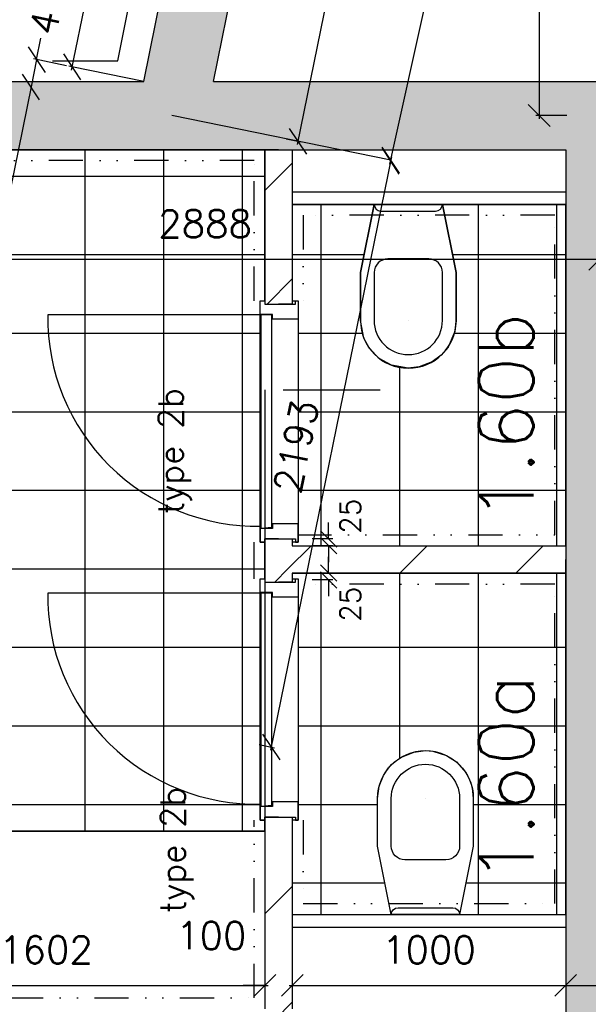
# Model space of a CAD drawing. Extents: x -84256 to 172857, y -58817 to 112048.
# Tile 81 of 90: x 38860 to 40940, y 85518 to 89123. Entities that reach past the tile are written whole.
import ezdxf

# ---------------------------------------------------------------- set-up
doc = ezdxf.new("R2010")
doc.units = 0
doc.header["$LTSCALE"] = 50
doc.header["$MEASUREMENT"] = 0
doc.header["$PDMODE"] = 3
doc.header["$PDSIZE"] = 0.001
doc.linetypes.add('DASHDOT', pattern=[25, 12.5, -6.25, 0, -6.25])
doc.linetypes.add('DIVIDE', pattern=[31.25, 12.5, -6.25, 0, -6.25, 0, -6.25])
doc.layers.get('0').update_dxf_attribs({"linetype": 'CONTINUOUS'})
doc.layers.get('DEFPOINTS').update_dxf_attribs({"linetype": 'CONTINUOUS'})
for name, color, linetype in [('_BRANDCOMPART', 6, 'DASHDOT'), ('A--A21--_F12--', 7, 'CONTINUOUS'), ('A--A21--_F123-', 9, 'CONTINUOUS'), ('A--A22--_F123-', 9, 'CONTINUOUS'), ('A--L08A1_HULPLIJNEN', 7, 'CONTINUOUS'), ('A--L21--', 3, 'CONTINUOUS'), ('A--L21--_F12--', 7, 'CONTINUOUS'), ('A--L22--_F-2--', 7, 'CONTINUOUS'), ('A--L32--', 7, 'CONTINUOUS'), ('A--L32--_F123-', 1, 'CONTINUOUS'), ('A--L32--_F123-DRAAIR', 7, 'CONTINUOUS'), ('A--L70--INVENTARIS', 2, 'CONTINUOUS'), ('A--L74--', 7, 'CONTINUOUS'), ('A--L74--_F-23-', 7, 'CONTINUOUS'), ('A--M$1A-_F123-', 1, 'CONTINUOUS'), ('A--M1$A-_F123-', 1, 'CONTINUOUS'), ('A--T$1A-_F123-_R', 4, 'CONTINUOUS'), ('tegels', 253, 'CONTINUOUS'), ('TEKSTKOZIJNMERK', 2, 'CONTINUOUS'), ('X--LR---_CP', 7, 'CONTINUOUS')]:
    doc.layers.add(name, color=color, linetype=linetype)
doc.styles.add('ALFA-0_25', font='ROMANS')
doc.styles.add('B-01', font='SIMPLEX.SHX', dxfattribs={"width": 0.8, "height": 4.5})
doc.styles.add('HIEMSTRA', font='romans.shx')
doc.dimstyles.new('BEILEN', dxfattribs={"dimscale": 40, "dimtxt": 2.5, "dimasz": 2, "dimexe": 0.3, "dimexo": 0.3, "dimgap": 2, "dimtad": 1, "dimdec": 0, "dimzin": 0, "dimdsep": 46, "dimtxsty": 'HIEMSTRA', "dimblk1": 'OBLIQUE', "dimblk2": 'OBLIQUE', "dimsah": 1, "dimcen": -0.09, "dimdle": 0.3, "dimse1": 1, "dimclrd": 2, "dimclre": 2, "dimclrt": 3, "dimadec": 0, "dimazin": 0, "dimtfac": 1, "dimtdec": 4, "dimtofl": 0, "dimtmove": 2, "dimatfit": 3, "dimldrblk": 'OBLIQUE', "dimfxl": 1, "dimtvp": 625, "dimtolj": 1, "dimtzin": 0, "dimarcsym": 0})
doc.dimstyles.get("Standard").update_dxf_attribs({"dimscale": 40, "dimtxt": 2.5, "dimasz": 2, "dimexe": 0.3, "dimexo": 0.3, "dimgap": 2, "dimtad": 0, "dimdec": 0, "dimzin": 0, "dimdsep": 46, "dimtxsty": 'HIEMSTRA', "dimblk1": 'OBLIQUE', "dimblk2": 'OBLIQUE', "dimsah": 1, "dimcen": -0.09, "dimdle": 0.3, "dimse1": 1, "dimclrd": 2, "dimclre": 2, "dimclrt": 3, "dimadec": 0, "dimazin": 0, "dimtfac": 1, "dimtdec": 4, "dimtix": 1, "dimtmove": 0, "dimatfit": 3, "dimldrblk": 'OBLIQUE', "dimfxl": 1, "dimtvp": 625, "dimtolj": 1, "dimtzin": 0, "dimarcsym": 0})
doc.dimstyles.new('STANDARD$0', dxfattribs={"dimscale": 50, "dimtxt": 2.5, "dimasz": 2, "dimexe": 2, "dimexo": 0, "dimgap": 2, "dimtad": 1, "dimdec": 0, "dimzin": 0, "dimdsep": 46, "dimtxsty": 'ALFA-0_25', "dimblk1": 'OBLIQUE', "dimblk2": 'OBLIQUE', "dimsah": 1, "dimcen": -3, "dimdle": 2, "dimclrd": 1, "dimclre": 1, "dimclrt": 2, "dimadec": 0, "dimazin": 0, "dimtfac": 0.666667, "dimtofl": 0, "dimtmove": 2, "dimatfit": 3, "dimldrblk": 'OBLIQUE', "dimfxl": 1, "dimtvp": 0.833333, "dimtolj": 1, "dimtzin": 0, "dimarcsym": 0})
pattern_1 = [(45, (-39807.13, -87146.86), (-212.132, 212.132), [])]

# ---------------------------------------------------------------- blocks, each defined once
blk = doc.blocks.new('*U1133')
at = {"layer": 'A--A22--_F123-', "linetype": 'Continuous'}
h = blk.add_hatch(dxfattribs=at)
h.set_pattern_fill('ALFALINE', color=256, scale=300, style=0)
h.set_pattern_definition(pattern_1)
h.paths.add_polyline_path([(0, 0), (50, 50), (1050, 50), (1050, 0), (1050, -50), (50, -50)])
at = {"layer": 'A--L22--_F-2--', "color": 3, "linetype": 'Continuous'}
for points in [[(50, 50), (50, 50), (1050, 50), (1050, 0)], [(50, -50), (50, -50), (1050, -50), (1050, 0)]]:
    blk.add_lwpolyline(points, dxfattribs=at)
blk = doc.blocks.new('Q070119-')
at = {"layer": 'X--LR---_CP'}
for p in [(0, 0), (0, 0), (350, 0)]:
    blk.add_point(p, dxfattribs=at)
blk = doc.blocks.new('Q070120-')
at = {"layer": 'X--LR---_CP'}
for p in [(0, 0), (0, 0), (350, 0)]:
    blk.add_point(p, dxfattribs=at)
blk = doc.blocks.new('Q070121-')
at = {"layer": 'X--LR---_CP', "color": 3}
blk.add_point((600, 0), dxfattribs=at)
blk.add_point((600, 0), dxfattribs=at)
blk.add_point((600, 0), dxfattribs=at)
blk = doc.blocks.new('Q070065-')
at = {"layer": 'A--L74--_F-23-', "color": 1, "linetype": 'Continuous'}
for points in [[(125, 0), (175, -250), (175, -425, -1), (-175, -425), (-175, -250), (-125, 0)], [(-125, 0), (125, 0, -0.41), (100, -25), (-100, -25, -0.41), (-125, 0)], [(-75, -200), (75, -200, -0.41), (125, -250), (125, -425, -1), (-125, -425), (-125, -250, -0.41), (-75, -200)]]:
    blk.add_lwpolyline(points, format="xyb", dxfattribs=at)
at = {"layer": 'A--L74--_F-23-', "color": 255}
blk.add_circle((0, 0), 0.0123, dxfattribs=at)
at = {"layer": 'X--LR---_CP'}
for p in [(-125, 0), (-125, 0), (0, -425)]:
    blk.add_point(p, dxfattribs=at)
at = {"layer": 'A--L74--'}
for name, p, rotation in [('Q070120-', (-175, 0), 0.08), ('Q070121-', (0, 0), 270)]:
    blk.add_blockref(name, p, dxfattribs=dict(at, rotation=rotation))
at = {"layer": 'A--L74--', "extrusion": (0, -1, 0)}
blk.add_blockref('Q070119-', (-175, 0), dxfattribs=at)
blk = doc.blocks.new('*U1104')
at = {"layer": 'A--A21--_F123-', "linetype": 'Continuous'}
blk.add_hatch(color=256, dxfattribs=at).paths.add_polyline_path([(0, 0), (-102.1, 125), (-12.3, 565.9), (110.2, 540.9), (232.7, 516), (153, 125)])
at = {"layer": 'A--A21--_F12--', "color": 8}
for points in [[(0, 0), (-102.1, 125), (110.2, 540.9), (-12.3, 565.9)], [(110.2, 540.9), (232.7, 516), (0, 0), (153, 125)]]:
    blk.add_solid(points, dxfattribs=at)
at = {"layer": 'A--L21--_F12--', "color": 3, "linetype": 'Continuous'}
for points in [[(-102.1, 125), (-102.1, 125), (-12.3, 565.9), (110.2, 540.9)], [(153, 125), (153, 125), (232.7, 516), (110.2, 540.9)]]:
    blk.add_lwpolyline(points, dxfattribs=at)
blk = doc.blocks.new('*U1090')
at = {"layer": 'A--A21--_F123-', "linetype": 'Continuous'}
blk.add_hatch(color=256, dxfattribs=at).paths.add_polyline_path([(0, 0), (0, 125), (1219.6, 125), (1321.7, 0), (1321.7, -125), (0, -125)])
at = {"layer": 'A--A21--_F12--', "color": 8}
for points in [[(0, 0), (0, 125), (1321.7, 0), (1219.6, 125)], [(1321.7, 0), (1321.7, -125), (0, 0), (0, -125)]]:
    blk.add_solid(points, dxfattribs=at)
at = {"layer": 'A--L21--_F12--', "color": 3, "linetype": 'Continuous'}
for points in [[(0, 0), (0, 125), (1219.6, 125), (1219.6, 125)], [(0, 0), (0, -125), (1321.7, -125), (1321.7, -125)]]:
    blk.add_lwpolyline(points, dxfattribs=at)
blk = doc.blocks.new('*U1089')
at = {"layer": 'A--A21--_F123-', "linetype": 'Continuous'}
blk.add_hatch(color=256, dxfattribs=at).paths.add_polyline_path([(0, 0), (153, 125), (1691.1, 125), (1566.1, 0), (1441.1, -125), (0, -125)])
at = {"layer": 'A--A21--_F12--', "color": 8}
for points in [[(0, 0), (153, 125), (1566.1, 0), (1691.1, 125)], [(1566.1, 0), (1441.1, -125), (0, 0), (0, -125)]]:
    blk.add_solid(points, dxfattribs=at)
at = {"layer": 'A--L21--_F12--', "color": 3, "linetype": 'Continuous'}
for points in [[(153, 125), (153, 125), (1691.1, 125), (1691.1, 125)], [(0, -125), (0, -125), (1441.1, -125), (1441.1, -125)]]:
    blk.add_lwpolyline(points, dxfattribs=at)
blk = doc.blocks.new('*U1056')
at = {"layer": 'A--A22--_F123-', "linetype": 'Continuous'}
h = blk.add_hatch(dxfattribs=at)
h.set_pattern_fill('ALFALINE', color=256, scale=300, style=0)
h.set_pattern_definition([(45, (-39807.13, -86203.86), (-212.132, 212.132), [])])
h.paths.add_polyline_path([(0, 0), (50, 0), (50, -702), (0, -752), (-50, -702), (-50, 0)])
at = {"layer": 'A--L22--_F-2--', "color": 3, "linetype": 'Continuous'}
for points in [[(0, 0), (-50, 0), (-50, -702), (-50, -702)], [(0, 0), (50, 0), (50, -702), (50, -702)]]:
    blk.add_lwpolyline(points, dxfattribs=at)
blk = doc.blocks.new('*U1055')
at = {"layer": 'A--A22--_F123-', "linetype": 'Continuous'}
h = blk.add_hatch(dxfattribs=at)
h.set_pattern_fill('ALFALINE', color=256, scale=300, style=0)
h.set_pattern_definition([(45, (-39807.13, -88646.86), (-212.132, 212.132), [])])
h.paths.add_polyline_path([(0, 0), (50, 0), (50, -565), (0, -565), (-50, -565), (-50, 0)])
at = {"layer": 'A--L22--_F-2--', "color": 3, "linetype": 'Continuous'}
for points in [[(0, 0), (-50, 0), (-50, -565), (0, -565)], [(0, 0), (50, 0), (50, -565), (0, -565)]]:
    blk.add_lwpolyline(points, dxfattribs=at)
blk = doc.blocks.new('*U1054')
at = {"layer": 'A--A22--_F123-', "linetype": 'Continuous'}
h = blk.add_hatch(dxfattribs=at)
h.set_pattern_fill('ALFALINE', color=256, scale=300, style=0)
h.set_pattern_definition([(45, (-39807.13, -87221.86), (-212.132, 212.132), [])])
h.paths.add_polyline_path([(0, 0), (50, 0), (50, -25), (0, -75), (-50, -75), (-50, 0)])
at = {"layer": 'A--L22--_F-2--', "color": 3, "linetype": 'Continuous'}
for points in [[(0, 0), (-50, 0), (-50, -75), (-50, -75)], [(0, 0), (50, 0), (50, -25), (50, -25)]]:
    blk.add_lwpolyline(points, dxfattribs=at)
blk = doc.blocks.new('*U1053')
at = {"layer": 'A--A22--_F123-', "linetype": 'Continuous'}
h = blk.add_hatch(dxfattribs=at)
h.set_pattern_fill('ALFALINE', color=256, scale=300, style=0)
h.set_pattern_definition(pattern_1)
h.paths.add_polyline_path([(0, 0), (50, -50), (50, -83), (0, -83), (-50, -83), (-50, 0)])
at = {"layer": 'A--L22--_F-2--', "color": 3, "linetype": 'Continuous'}
for points in [[(-50, 0), (-50, 0), (-50, -83), (0, -83)], [(50, -50), (50, -50), (50, -83), (0, -83)]]:
    blk.add_lwpolyline(points, dxfattribs=at)
blk = doc.blocks.new('_OBLIQUE')
at = {"color": 0, "linetype": 'ByBlock'}
blk.add_line((-0.5, -0.5), (0.5, 0.5), dxfattribs=at)
blk = doc.blocks.new('*D225')
at = {"color": 2, "linetype": 'ByBlock', "transparency": 16777216}
for p, q in [((41123.9, 93594.9), (41324.3, 93550.6)), ((40214.1, 88593.5), (41315.2, 93564.9))]:
    blk.add_line(p, q, dxfattribs=at)
at = {"layer": 'DEFPOINTS', "color": 0, "linetype": 'ByBlock', "transparency": 16777216}
for p in [(41112.2, 93597.5), (41312.6, 93553.2), (40016.3, 88649.6)]:
    blk.add_point(p, dxfattribs=at)
at = {"color": 2, "linetype": 'ByBlock', "transparency": 16777216, "xscale": 80, "yscale": 80, "zscale": 80}
for p, rotation in [((41312.6, 93553.2), 77.51168052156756), ((40216.7, 88605.2), 257.5116805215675)]:
    blk.add_blockref('_OBLIQUE', p, dxfattribs=dict(at, rotation=rotation))
at = {"color": 3, "linetype": 'ByBlock', "transparency": 16777216, "insert": (40637.7, 91107.3), "char_height": 100, "attachment_point": 5, "rotation": 77.5117, "style": 'HIEMSTRA'}
blk.add_mtext('\\A1;5068', dxfattribs=at)
blk = doc.blocks.new('*D227')
at = {"color": 2, "linetype": 'ByBlock', "transparency": 16777216}
for p, q in [((40519.8, 91832.4), (39874.9, 88666.2)), ((39834.5, 88686.6), (39889, 88675.5))]:
    blk.add_line(p, q, dxfattribs=at)
at = {"layer": 'DEFPOINTS', "color": 0, "linetype": 'ByBlock', "transparency": 16777216}
for p in [(40462.9, 91831.7), (39822.8, 88689), (39877.3, 88677.9)]:
    blk.add_point(p, dxfattribs=at)
at = {"color": 2, "linetype": 'ByBlock', "transparency": 16777216, "xscale": 80, "yscale": 80, "zscale": 80}
for p, rotation in [((40517.4, 91820.6), 78.4862903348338), ((39877.3, 88677.9), 258.4862903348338)]:
    blk.add_blockref('_OBLIQUE', p, dxfattribs=dict(at, rotation=rotation))
at = {"color": 3, "linetype": 'ByBlock', "transparency": 16777216, "insert": (40070, 90275.2), "char_height": 100, "attachment_point": 5, "rotation": 78.4863, "style": 'HIEMSTRA'}
blk.add_mtext('\\A1;3207', dxfattribs=at)
blk = doc.blocks.new('*D228')
at = {"color": 2, "linetype": 'ByBlock', "transparency": 16777216}
for p, q in [((40219.9, 88620.4), (39777.4, 86448.2)), ((39736.4, 86468.8), (39791.6, 86457.6))]:
    blk.add_line(p, q, dxfattribs=at)
at = {"layer": 'DEFPOINTS', "color": 0, "linetype": 'ByBlock', "transparency": 16777216}
for p in [(40162.3, 88619.8), (39724.6, 86471.2), (39779.8, 86460)]:
    blk.add_point(p, dxfattribs=at)
at = {"color": 2, "linetype": 'ByBlock', "transparency": 16777216, "xscale": 80, "yscale": 80, "zscale": 80}
for p, rotation in [((40217.5, 88608.6), 78.48629033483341), ((39779.8, 86460), 258.4862903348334)]:
    blk.add_blockref('_OBLIQUE', p, dxfattribs=dict(at, rotation=rotation))
at = {"color": 3, "linetype": 'ByBlock', "transparency": 16777216, "insert": (39871.3, 87560.2), "char_height": 100, "attachment_point": 5, "rotation": 78.4863, "style": 'HIEMSTRA'}
blk.add_mtext('\\A1;2193', dxfattribs=at)
blk = doc.blocks.new('*D283')
at = {"layer": 'A--M$1A-_F123-', "color": 2, "linetype": 'Continuous', "lineweight": -2, "transparency": 16777216}
blk.add_line((38143.6, 85587.5), (39769.1, 85587.5), dxfattribs=at)
at = {"layer": 'DEFPOINTS', "color": 0, "linetype": 'Continuous', "transparency": 16777216}
for p in [(38155.6, 85587.5), (39757.1, 85587.5), (39757.1, 85587.5)]:
    blk.add_point(p, dxfattribs=at)
at = {"layer": 'A--M$1A-_F123-', "color": 2, "linetype": 'Continuous', "lineweight": -2, "transparency": 16777216, "xscale": 80, "yscale": 80, "zscale": 80, "rotation": 180}
blk.add_blockref('_OBLIQUE', (38155.6, 85587.5), dxfattribs=at)
at = {"layer": 'A--M$1A-_F123-', "color": 2, "linetype": 'Continuous', "lineweight": -2, "transparency": 16777216, "xscale": 80, "yscale": 80, "zscale": 80}
blk.add_blockref('_OBLIQUE', (39757.1, 85587.5), dxfattribs=at)
at = {"layer": 'A--M$1A-_F123-', "color": 3, "linetype": 'Continuous', "transparency": 16777216, "insert": (38956.4, 85717.5), "char_height": 100, "attachment_point": 5, "style": 'HIEMSTRA'}
blk.add_mtext('\\A1;1602', dxfattribs=at)
blk = doc.blocks.new('*D284')
at = {"layer": 'A--M$1A-_F123-', "color": 2, "linetype": 'Continuous', "lineweight": -2, "transparency": 16777216}
for p, q in [((39757.1, 85587.5), (39677.1, 85587.5)), ((39857.1, 85587.5), (39937.1, 85587.5))]:
    blk.add_line(p, q, dxfattribs=at)
at = {"layer": 'DEFPOINTS', "color": 0, "linetype": 'Continuous', "transparency": 16777216}
for p in [(39757.1, 85587.5), (39857.1, 85587.5), (39857.1, 85587.5)]:
    blk.add_point(p, dxfattribs=at)
at = {"layer": 'A--M$1A-_F123-', "color": 2, "linetype": 'Continuous', "lineweight": -2, "transparency": 16777216, "xscale": 80, "yscale": 80, "zscale": 80}
blk.add_blockref('_OBLIQUE', (39757.1, 85587.5), dxfattribs=at)
at = {"layer": 'A--M$1A-_F123-', "color": 2, "linetype": 'Continuous', "lineweight": -2, "transparency": 16777216, "xscale": 80, "yscale": 80, "zscale": 80, "rotation": 180}
blk.add_blockref('_OBLIQUE', (39857.1, 85587.5), dxfattribs=at)
at = {"layer": 'A--M$1A-_F123-', "color": 3, "linetype": 'Continuous', "transparency": 16777216, "insert": (39560.9, 85769.5), "char_height": 100, "attachment_point": 5, "style": 'HIEMSTRA'}
blk.add_mtext('\\A1;100', dxfattribs=at)
blk = doc.blocks.new('*D285')
at = {"layer": 'A--M$1A-_F123-', "color": 2, "linetype": 'Continuous', "lineweight": -2, "transparency": 16777216}
blk.add_line((39845.1, 85587.5), (40869.1, 85587.5), dxfattribs=at)
at = {"layer": 'DEFPOINTS', "color": 0, "linetype": 'Continuous', "transparency": 16777216}
for p in [(39857.1, 85587.5), (40857.1, 85587.5), (40857.1, 85587.5)]:
    blk.add_point(p, dxfattribs=at)
at = {"layer": 'A--M$1A-_F123-', "color": 2, "linetype": 'Continuous', "lineweight": -2, "transparency": 16777216, "xscale": 80, "yscale": 80, "zscale": 80, "rotation": 180}
blk.add_blockref('_OBLIQUE', (39857.1, 85587.5), dxfattribs=at)
at = {"layer": 'A--M$1A-_F123-', "color": 2, "linetype": 'Continuous', "lineweight": -2, "transparency": 16777216, "xscale": 80, "yscale": 80, "zscale": 80}
blk.add_blockref('_OBLIQUE', (40857.1, 85587.5), dxfattribs=at)
at = {"layer": 'A--M$1A-_F123-', "color": 3, "linetype": 'Continuous', "transparency": 16777216, "insert": (40357.1, 85717.5), "char_height": 100, "attachment_point": 5, "style": 'HIEMSTRA'}
blk.add_mtext('\\A1;1000', dxfattribs=at)
blk = doc.blocks.new('*D286')
at = {"layer": 'A--M$1A-_F123-', "color": 2, "linetype": 'Continuous', "lineweight": -2, "transparency": 16777216}
blk.add_line((40845.1, 85587.5), (41119.1, 85587.5), dxfattribs=at)
at = {"layer": 'DEFPOINTS', "color": 0, "linetype": 'Continuous', "transparency": 16777216}
for p in [(40857.1, 85587.5), (41107.1, 85587.5), (41107.1, 85587.5)]:
    blk.add_point(p, dxfattribs=at)
at = {"layer": 'A--M$1A-_F123-', "color": 2, "linetype": 'Continuous', "lineweight": -2, "transparency": 16777216, "xscale": 80, "yscale": 80, "zscale": 80, "rotation": 180}
blk.add_blockref('_OBLIQUE', (40857.1, 85587.5), dxfattribs=at)
at = {"layer": 'A--M$1A-_F123-', "color": 2, "linetype": 'Continuous', "lineweight": -2, "transparency": 16777216, "xscale": 80, "yscale": 80, "zscale": 80}
blk.add_blockref('_OBLIQUE', (41107.1, 85587.5), dxfattribs=at)
at = {"layer": 'A--M$1A-_F123-', "color": 3, "linetype": 'Continuous', "transparency": 16777216, "insert": (41328.7, 85769.5), "char_height": 100, "attachment_point": 5, "style": 'HIEMSTRA'}
blk.add_mtext('\\A1;250', dxfattribs=at)
blk = doc.blocks.new('*U1021')
at = {"layer": 'A--A21--_F123-', "linetype": 'Continuous'}
blk.add_hatch(color=256, dxfattribs=at).paths.add_polyline_path([(0, 0), (125, 125), (125, -7030), (0, -7030), (-125, -7030), (-125, -125)])
at = {"layer": 'A--A21--_F12--', "color": 8}
blk.add_solid([(0, -7030), (-125, -7030), (0, 0), (-125, -125)], dxfattribs=at)
at = {"layer": 'A--L21--_F12--', "color": 3, "linetype": 'Continuous'}
blk.add_lwpolyline([(-125, -125), (-125, -125), (-125, -7030), (0, -7030)], dxfattribs=at)
blk = doc.blocks.new('*D373')
at = {"layer": 'A--M$1A-_F123-', "color": 2, "linetype": 'Continuous', "lineweight": -2, "transparency": 16777216}
for p, q in [((38082.3, 88245.8), (40994.2, 88245.8)), ((40982.2, 88257.8), (40982.2, 88257.8))]:
    blk.add_line(p, q, dxfattribs=at)
at = {"layer": 'DEFPOINTS', "color": 0, "linetype": 'Continuous', "transparency": 16777216}
for p in [(38094.3, 88245.8), (40982.2, 88245.8), (40982.2, 88245.8)]:
    blk.add_point(p, dxfattribs=at)
at = {"layer": 'A--M$1A-_F123-', "color": 2, "linetype": 'Continuous', "lineweight": -2, "transparency": 16777216, "xscale": 80, "yscale": 80, "zscale": 80, "rotation": 180}
blk.add_blockref('_OBLIQUE', (38094.3, 88245.8), dxfattribs=at)
at = {"layer": 'A--M$1A-_F123-', "color": 2, "linetype": 'Continuous', "lineweight": -2, "transparency": 16777216, "xscale": 80, "yscale": 80, "zscale": 80}
blk.add_blockref('_OBLIQUE', (40982.2, 88245.8), dxfattribs=at)
at = {"layer": 'A--M$1A-_F123-', "color": 3, "linetype": 'Continuous', "transparency": 16777216, "insert": (39538.2, 88375.8), "char_height": 100, "attachment_point": 5, "style": 'HIEMSTRA'}
blk.add_mtext('\\A1;2888', dxfattribs=at)
blk = doc.blocks.new('*D374')
at = {"layer": 'A--M$1A-_F123-', "color": 2, "linetype": 'Continuous', "lineweight": -2, "transparency": 16777216}
for p, q in [((39143.5, 89403), (39048.9, 88938.6)), ((39057.2, 88949.2), (39039.6, 88952.7))]:
    blk.add_line(p, q, dxfattribs=at)
at = {"layer": 'DEFPOINTS', "color": 0, "linetype": 'Continuous', "transparency": 16777216}
for p in [(39158.8, 89387.6), (39051.3, 88950.3), (39069, 88946.8)]:
    blk.add_point(p, dxfattribs=at)
at = {"layer": 'A--M$1A-_F123-', "color": 2, "linetype": 'Continuous', "lineweight": -2, "transparency": 16777216, "xscale": 80, "yscale": 80, "zscale": 80}
for p, rotation in [((39141.1, 89391.2), 78.48629127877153), ((39051.3, 88950.3), 258.4862912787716)]:
    blk.add_blockref('_OBLIQUE', p, dxfattribs=dict(at, rotation=rotation))
at = {"layer": 'A--M$1A-_F123-', "color": 3, "linetype": 'Continuous', "transparency": 16777216, "insert": (38968.9, 89196.7), "char_height": 100, "attachment_point": 5, "rotation": 78.4863, "style": 'HIEMSTRA'}
blk.add_mtext('\\A1;450', dxfattribs=at)
blk = doc.blocks.new('*D375')
at = {"layer": 'A--M$1A-_F123-', "color": 2, "linetype": 'Continuous', "lineweight": -2, "transparency": 16777216}
for p, q in [((38922.1, 88976.7), (38938.1, 89055.1)), ((38922.1, 88976.7), (38901.7, 88876.6)), ((39031.7, 88954.4), (38910.4, 88979.1)), ((38901.7, 88876.6), (38777, 88264.1))]:
    blk.add_line(p, q, dxfattribs=at)
at = {"layer": 'DEFPOINTS', "color": 0, "linetype": 'Continuous', "transparency": 16777216}
for p in [(38922.1, 88976.7), (39043.4, 88952), (39023.1, 88851.9)]:
    blk.add_point(p, dxfattribs=at)
at = {"layer": 'A--M$1A-_F123-', "color": 2, "linetype": 'Continuous', "lineweight": -2, "transparency": 16777216, "xscale": 80, "yscale": 80, "zscale": 80}
for p, rotation in [((38922.1, 88976.7), 258.486290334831), ((38901.7, 88876.6), 78.486290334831)]:
    blk.add_blockref('_OBLIQUE', p, dxfattribs=dict(at, rotation=rotation))
at = {"layer": 'A--M$1A-_F123-', "color": 3, "linetype": 'Continuous', "transparency": 16777216, "insert": (38689.8, 88487.5), "char_height": 100, "attachment_point": 5, "rotation": 78.4863, "style": 'HIEMSTRA'}
blk.add_mtext('\\A1;102', dxfattribs=at)
blk = doc.blocks.new('*D383')
at = {"layer": 'A--M$1A-_F123-', "color": 2, "linetype": 'Continuous', "lineweight": -2, "transparency": 16777216}
for p, q in [((40760, 90206.6), (40760, 88759.9)), ((40861, 88771.9), (40748, 88771.9))]:
    blk.add_line(p, q, dxfattribs=at)
at = {"layer": 'DEFPOINTS', "color": 0, "linetype": 'Continuous', "transparency": 16777216}
for p in [(41040.2, 90194.6), (40760, 88771.9), (40873, 88771.9)]:
    blk.add_point(p, dxfattribs=at)
at = {"layer": 'A--M$1A-_F123-', "color": 2, "linetype": 'Continuous', "lineweight": -2, "transparency": 16777216, "xscale": 80, "yscale": 80, "zscale": 80}
for p, rotation in [((40760, 90194.6), 90), ((40760, 88771.9), 270)]:
    blk.add_blockref('_OBLIQUE', p, dxfattribs=dict(at, rotation=rotation))
at = {"layer": 'A--M$1A-_F123-', "color": 3, "linetype": 'Continuous', "transparency": 16777216, "insert": (40630, 89483.2), "char_height": 100, "attachment_point": 5, "rotation": 90, "style": 'HIEMSTRA'}
blk.add_mtext('\\A1;1423', dxfattribs=at)
blk = doc.blocks.new('DR_780TYPE2')
at = {"layer": 'A--L32--_F123-', "color": 1}
blk.add_line((67, 0), (817, 0), dxfattribs=at)
at = {"layer": 'A--L32--_F123-'}
for points in [[(0, 9), (0, 0), (67, 0), (67, 93.8), (50, 93.8), (50, 139), (0, 139), (0, 121), (12, 121), (12, 9), (0, 9)], [(52, 95.6), (52, 135.6), (832, 135.6), (829, 95.6), (52, 95.6)], [(884, 9), (884, 0), (817, 0), (817, 93.8), (834, 93.8), (834, 139), (884, 139), (884, 121), (872, 121), (872, 9), (884, 9)]]:
    blk.add_lwpolyline(points, close=True, dxfattribs=at)
at = {"layer": 'A--L32--_F123-DRAAIR', "color": 1}
blk.add_lwpolyline([(52, 135.6), (52, 915.6, -0.423925), (824.9, 135.8)], format="xyb", dxfattribs=at)
at = {"layer": 'X--LR---_CP', "color": 1}
for p in [(12, 121), (12, 9)]:
    blk.add_point(p, dxfattribs=at)
at = {"layer": 'X--LR---_CP', "color": 2}
for p in [(872, 121), (872, 9)]:
    blk.add_point(p, dxfattribs=at)
at = {"layer": 'X--LR---_CP'}
blk.add_point((0, 0), dxfattribs=at)
blk = doc.blocks.new('*D497')
at = {"layer": 'A--M1$A-_F123-', "color": 1, "lineweight": -2, "transparency": 16777216}
for p, q in [((39989.9, 87221.9), (39989.9, 87281.9)), ((40005.8, 87221.9), (39929.9, 87221.9)), ((40005.8, 87196.9), (39929.9, 87196.9)), ((39989.9, 87196.9), (39989.9, 87136.9))]:
    blk.add_line(p, q, dxfattribs=at)
at = {"layer": 'DEFPOINTS', "color": 0, "transparency": 16777216}
for p in [(40005.8, 87221.9), (39989.9, 87196.9), (40005.8, 87196.9)]:
    blk.add_point(p, dxfattribs=at)
at = {"layer": 'A--M1$A-_F123-', "color": 1, "lineweight": -2, "transparency": 16777216, "xscale": 60, "yscale": 60, "zscale": 60}
for p, rotation in [((39989.9, 87221.9), 270), ((39989.9, 87196.9), 90)]:
    blk.add_blockref('_OBLIQUE', p, dxfattribs=dict(at, rotation=rotation))
at = {"layer": 'A--M1$A-_F123-', "color": 2, "transparency": 16777216, "insert": (40069.3, 87305.3), "char_height": 75, "attachment_point": 5, "rotation": 90, "style": 'ALFA-0_25'}
blk.add_mtext('\\A1;25', dxfattribs=at)
blk = doc.blocks.new('*D498')
at = {"layer": 'A--M1$A-_F123-', "color": 1, "lineweight": -2, "transparency": 16777216}
for p, q in [((39989.9, 87096.9), (39989.9, 87156.9)), ((40005.8, 87096.9), (39929.9, 87096.9)), ((40005.8, 87071.9), (39929.9, 87071.9)), ((39989.9, 87071.9), (39989.9, 87011.9))]:
    blk.add_line(p, q, dxfattribs=at)
at = {"layer": 'DEFPOINTS', "color": 0, "transparency": 16777216}
for p in [(40005.8, 87096.9), (39989.9, 87071.9), (40005.8, 87071.9)]:
    blk.add_point(p, dxfattribs=at)
at = {"layer": 'A--M1$A-_F123-', "color": 1, "lineweight": -2, "transparency": 16777216, "xscale": 60, "yscale": 60, "zscale": 60}
for p, rotation in [((39989.9, 87096.9), 270), ((39989.9, 87071.9), 90)]:
    blk.add_blockref('_OBLIQUE', p, dxfattribs=dict(at, rotation=rotation))
at = {"layer": 'A--M1$A-_F123-', "color": 2, "transparency": 16777216, "insert": (40069.3, 86982.9), "char_height": 75, "attachment_point": 5, "rotation": 90, "style": 'ALFA-0_25'}
blk.add_mtext('\\A1;25', dxfattribs=at)

msp = doc.modelspace()

# ---------------------------------------------------------------- hatches: boundary and pattern name
at = {"layer": 'tegels'}
h = msp.add_hatch(dxfattribs=at)
h.set_pattern_fill('NET', color=256, scale=2300, style=0)
h.paths.add_polyline_path([(38012.8, 86537.4), (37992.2, 86541.6), (37980.9, 86486.3), (38155.6, 86451.6), (38155.6, 86151.9), (39757.1, 86151.9), (39757.1, 86191.9), (39739.1, 86191.9), (39739.1, 87075.9), (39757.1, 87075.9), (39757.1, 87209.9), (39739.1, 87209.9), (39739.1, 88093.9), (39757.1, 88093.9), (39757.1, 88646.9), (38421.1, 88646.9), (38188.7, 87506), (38209.2, 87501.6)])
h = msp.add_hatch(dxfattribs=at)
h.set_pattern_fill('NET', color=256, scale=2300, style=0)
h.paths.add_polyline_path([(39878.1, 88093.9), (39878.1, 87209.9), (39857.1, 87209.9), (39857.1, 87196.9), (40857.1, 87196.9), (40857.1, 88446.9), (40406.4, 88446.9), (40456.4, 88196.9), (40456.4, 88021.9), (40451.7, 87981.7), (40426.8, 87924.5), (40402, 87895), (40368.2, 87869.9), (40321.2, 87851.5), (40281.4, 87846.9), (40220.1, 87857.9), (40175, 87882.9), (40139.9, 87918.8), (40118.8, 87957.1), (40106.4, 88021.9), (40106.4, 88196.9), (40156.4, 88446.9), (39857.1, 88446.9), (39857.1, 88093.9)])
h = msp.add_hatch(dxfattribs=at)
h.set_pattern_fill('NET', color=256, scale=2300, style=0)
h.paths.add_polyline_path([(39878.1, 86191.9), (39857.1, 86191.9), (39857.1, 85846.9), (40219.2, 85846.9), (40169.2, 86096.9), (40169.2, 86271.9), (40175, 86316.3), (40191, 86356.3), (40209.4, 86383.5), (40231.1, 86405.3), (40256.3, 86423.1), (40301.2, 86441.5), (40344.2, 86446.9), (40371.4, 86444.7), (40421.3, 86429), (40457.5, 86405.3), (40491.3, 86366.7), (40508.3, 86332.9), (40515, 86310.2), (40519.2, 86271.9), (40519.2, 86239.7), (40519.2, 86096.9), (40469.2, 85846.9), (40857.1, 85846.9), (40857.1, 87096.9), (39857.1, 87096.9), (39857.1, 87076.2), (39878.1, 87075.9)])

# ---------------------------------------------------------------- linework, layer by layer
at = {"linetype": 'Continuous'}
for p, q in [((39857.1, 88492.9), (40857.1, 88492.9)), ((39857.1, 88446.9), (40857.1, 88446.9)), ((39857.1, 85846.9), (40857.1, 85846.9)), ((39857.1, 85800.9), (40857.1, 85800.9))]:
    msp.add_line(p, q, dxfattribs=at)
at = {"layer": '_BRANDCOMPART'}
msp.add_lwpolyline([(37866.8, 95780.1), (36480, 88971.9), (39218.8, 88971.9), (40494.1, 95381.1)], dxfattribs=at)
at = {"layer": 'A--L08A1_HULPLIJNEN', "linetype": 'Continuous'}
for p, q in [((39757.1, 87767.9), (39757.1, 85534.5)), ((39823.9, 87767.9), (40179, 87767.9))]:
    msp.add_line(p, q, dxfattribs=at)
at = {"layer": 'A--L70--INVENTARIS', "linetype": 'Continuous'}
msp.add_line((39757.1, 86151.9), (38155.6, 86151.9), dxfattribs=at)
at = {"layer": 'A--M$1A-_F123-', "linetype": 'Continuous'}
for p, q in [((39313.9, 88896.9), (39051.3, 88950.3)), ((40217.5, 88608.6), (39416, 88771.9))]:
    msp.add_line(p, q, dxfattribs=at)
at = {"layer": 'tegels', "color": 3, "linetype": 'DIVIDE', "ltscale": 5}
msp.add_line((39717.1, 87075.9), (39717.1, 87209.9), dxfattribs=at)
at = {"layer": 'tegels'}
for points in [[(38012.8, 86537.4), (37992.2, 86541.6), (37980.9, 86486.3), (38155.6, 86451.6), (38155.6, 86151.9), (39757.1, 86151.9), (39757.1, 86191.9), (39739.1, 86191.9), (39739.1, 87075.9), (39757.1, 87075.9), (39757.1, 87209.9), (39739.1, 87209.9), (39739.1, 88093.9), (39757.1, 88093.9), (39757.1, 88646.9), (38421.1, 88646.9), (38188.7, 87506), (38209.2, 87501.6)], [(39878.1, 88093.9), (39878.1, 87209.9), (39857.1, 87209.9), (39857.1, 87196.9), (40857.1, 87196.9), (40857.1, 88446.9), (40406.4, 88446.9), (40456.4, 88196.9), (40456.4, 88021.9), (40451.7, 87981.7), (40426.8, 87924.5), (40402, 87895), (40368.2, 87869.9), (40321.2, 87851.5), (40281.4, 87846.9), (40220.1, 87857.9), (40175, 87882.9), (40139.9, 87918.8), (40118.8, 87957.1), (40106.4, 88021.9), (40106.4, 88196.9), (40156.4, 88446.9), (39857.1, 88446.9), (39857.1, 88093.9)], [(39878.1, 86191.9), (39857.1, 86191.9), (39857.1, 85846.9), (40219.2, 85846.9), (40169.2, 86096.9), (40169.2, 86271.9), (40175, 86316.3), (40191, 86356.3), (40209.4, 86383.5), (40231.1, 86405.3), (40256.3, 86423.1), (40301.2, 86441.5), (40344.2, 86446.9), (40371.4, 86444.7), (40421.3, 86429), (40457.5, 86405.3), (40491.3, 86366.7), (40508.3, 86332.9), (40515, 86310.2), (40519.2, 86271.9), (40519.2, 86239.7), (40519.2, 86096.9), (40469.2, 85846.9), (40857.1, 85846.9), (40857.1, 87096.9), (39857.1, 87096.9), (39857.1, 87076.2), (39878.1, 87075.9)]]:
    msp.add_lwpolyline(points, close=True, dxfattribs=at)
at = {"layer": 'tegels', "color": 3, "linetype": 'DIVIDE', "ltscale": 0.2}
for points in [[(39717.1, 88093.9), (39717.1, 88606.9), (38453.7, 88606.9), (38227.9, 87498.1)], [(39875.7, 87236.9), (40817.1, 87236.9), (40817.1, 88406.9), (39897.1, 88406.9), (39897.1, 88093.9)], [(39897.1, 86191.9), (39897.1, 85886.9), (40817.1, 85886.9), (40817.1, 87056.9), (39882.9, 87056.9)], [(38030.6, 86529.5), (38028.2, 86517.7), (38195.6, 86484.5), (38195.6, 85541.9), (39717.1, 85541.9), (39717.1, 86191.9)]]:
    msp.add_lwpolyline(points, dxfattribs=at)

# ---------------------------------------------------------------- block references
at = {"layer": 'A--L21--', "linetype": 'Continuous'}
for name, p in [('*U1104', (39416, 88771.9)), ('*U1090', (38094.3, 88771.9)), ('*U1089', (39416, 88771.9)), ('*U1021', (40982.1, 88771.9)), ('*U1055', (39807.1, 88646.9)), ('*U1054', (39807.1, 87221.9)), ('*U1133', (39807.1, 87146.9)), ('*U1053', (39807.1, 87146.9)), ('*U1056', (39807.1, 86203.9))]:
    msp.add_blockref(name, p, dxfattribs=at)
at = {"layer": 'A--L32--', "xscale": -1, "rotation": 90}
for p in [(39878.1, 88093.9), (39878.1, 87075.9)]:
    msp.add_blockref('DR_780TYPE2', p, dxfattribs=at)
at = {"layer": 'A--L74--', "xscale": -1}
msp.add_blockref('Q070065-', (40281.4, 88446.9), dxfattribs=at)
at = {"layer": 'A--L74--', "rotation": 180}
msp.add_blockref('Q070065-', (40344.2, 85846.9), dxfattribs=at)

# ---------------------------------------------------------------- texts
at = {"layer": 'A--T$1A-_F123-_R', "style": 'ALFA-0_25'}
for s, p in [('1.60b', (40739.5, 87288.2)), ('1.60a', (40739.5, 85963.2))]:
    msp.add_text(s, height=200, rotation=90, dxfattribs=at).set_placement(p)
at = {"layer": 'TEKSTKOZIJNMERK', "style": 'B-01'}
for p in [(39457.7, 87312.1), (39465.4, 85851.8)]:
    msp.add_text('type 2b', height=90, rotation=90, dxfattribs=at).set_placement(p)

# ---------------------------------------------------------------- dimensions: what is measured, and where the dimension line sits
at = {"layer": 'A--M$1A-_F123-', "linetype": 'Continuous'}
for p1, p2, distance, picture, middle in [((40016.3, 88649.6), (41112.2, 93597.5), -205.3, '*D225', (40637.7, 91107.3)), ((40462.9, 91831.7), (39822.8, 88689), 55.6, '*D227', (40070, 90275.2)), ((40162.3, 88619.8), (39724.6, 86471.2), 56.4, '*D228', (39871.3, 87560.2))]:
    dim = msp.add_aligned_dim(p1=p1, p2=p2, distance=distance, dimstyle='BEILEN', dxfattribs=at)
    dim.commit()
    dim.dimension.update_dxf_attribs({"geometry": picture, "text_midpoint": middle})
dim = msp.add_linear_dim(base=(40760, 88771.9), p1=(41040.2, 90194.6), p2=(40873, 88771.9), angle=90, dimstyle='Standard', override={"dimtad": 1}, dxfattribs=at)
dim.commit()
dim.dimension.update_dxf_attribs({"geometry": '*D383', "text_midpoint": (40630, 89483.2)})
dim = msp.add_aligned_dim(p1=(39158.8, 89387.6), p2=(39069, 88946.8), distance=-18, dimstyle='Standard', override={"dimtad": 1}, dxfattribs=at)
dim.commit()
dim.dimension.update_dxf_attribs({"geometry": '*D374', "text_midpoint": (38968.9, 89196.7)})
dim = msp.add_linear_dim(base=(38922.1, 88976.7), p1=(39023.1, 88851.9), p2=(39043.4, 88952), angle=78.4863, dimstyle='Standard', override={"dimtad": 1}, dxfattribs=at)
dim.commit()
dim.dimension.update_dxf_attribs({"geometry": '*D375', "text_midpoint": (38817.2, 88461.5), "dimtype": 161})
for base, p1, p2, dimstyle, override, picture, middle in [((40982.2, 88245.8), (38094.3, 88245.8), (40982.2, 88245.8), 'Standard', {"dimtad": 1}, '*D373', (39538.2, 88375.8)), ((39757.1313, 85587.5285), (38155.6015, 85587.5285), (39757.1313, 85587.5285), 'BEILEN', {"dimse1": 1}, '*D283', (38956.3664, 85717.5285)), ((40857.1, 85587.5), (39857.1, 85587.5), (40857.1, 85587.5), 'BEILEN', {"dimse1": 1}, '*D285', (40357.1, 85717.5))]:
    dim = msp.add_linear_dim(base=base, p1=p1, p2=p2, dimstyle=dimstyle, override=override, dxfattribs=at)
    dim.commit()
    dim.dimension.update_dxf_attribs({"geometry": picture, "text_midpoint": middle})
for base, p1, p2, picture, middle in [((39857.1, 85587.5), (39757.1, 85587.5), (39857.1, 85587.5), '*D284', (39560.9, 85769.5)), ((41107.1, 85587.5), (40857.1, 85587.5), (41107.1, 85587.5), '*D286', (41328.7, 85769.5))]:
    dim = msp.add_linear_dim(base=base, p1=p1, p2=p2, dimstyle='BEILEN', override={"dimse1": 1}, dxfattribs=at)
    dim.commit()
    dim.dimension.update_dxf_attribs({"geometry": picture, "text_midpoint": middle, "dimtype": 160})
at = {"layer": 'A--M1$A-_F123-'}
for base, p1, p2, picture, middle in [((39989.9, 87196.9), (40005.8, 87221.9), (40005.8, 87196.9), '*D497', (40069.3, 87305.3)), ((39989.9, 87071.9), (40005.8, 87096.9), (40005.8, 87071.9), '*D498', (40069.3, 86982.9))]:
    dim = msp.add_linear_dim(base=base, p1=p1, p2=p2, angle=270, dimstyle='STANDARD$0', override={"dimscale": 30, "dimblk1": 'OBLIQUE', "dimblk2": 'OBLIQUE'}, dxfattribs=at)
    dim.commit()
    dim.dimension.update_dxf_attribs({"geometry": picture, "text_midpoint": middle, "dimtype": 161})

doc.saveas('drawing.dxf')
